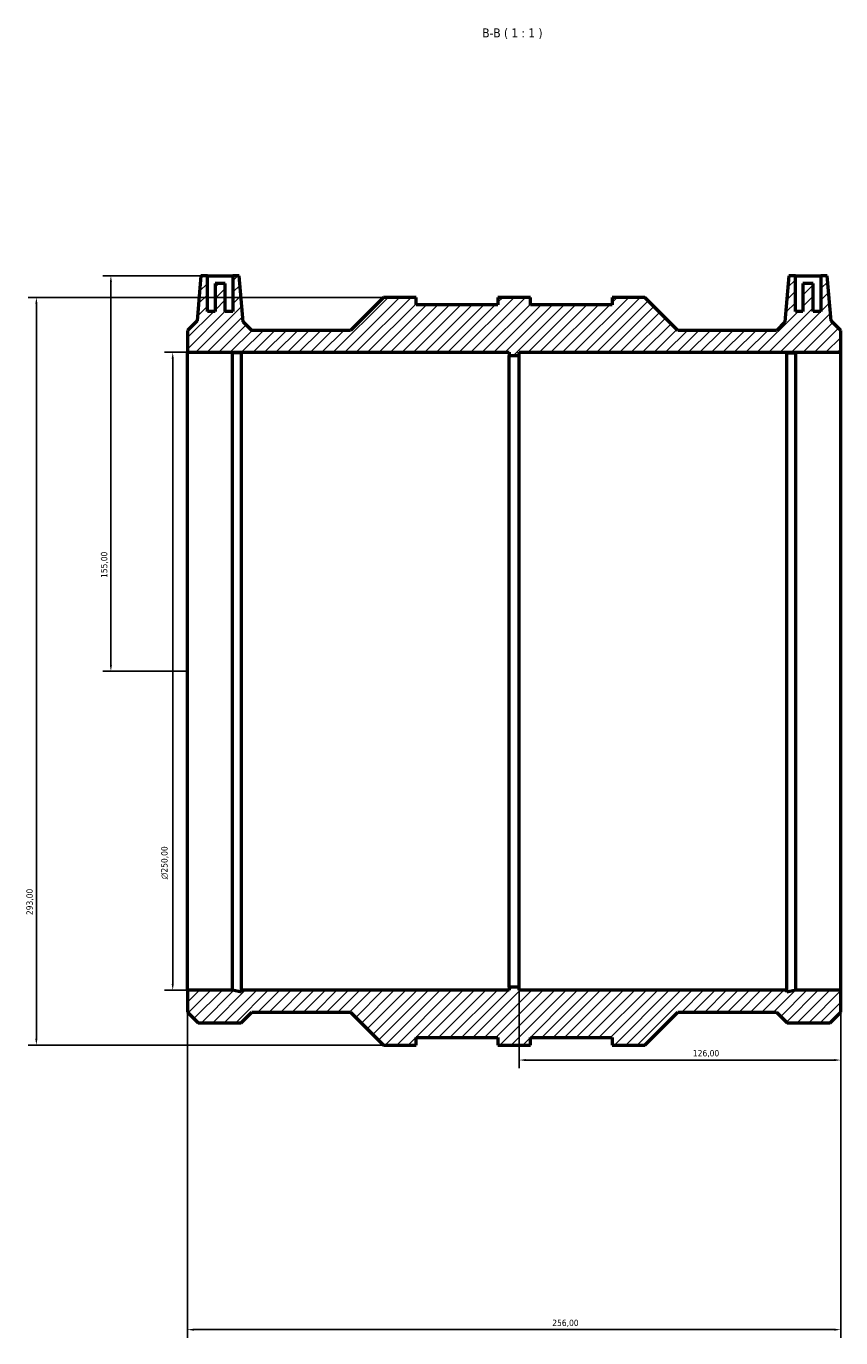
# Model space of a CAD drawing. Header units: millimetres. Extents: x -222 to 1153, y -274 to 1241.
# Tile 6 of 7: x 261 to 580, y 727 to 1241. Entities that reach past the tile are written whole.
import ezdxf

# ---------------------------------------------------------------- set-up
doc = ezdxf.new("R2010")
doc.units = ezdxf.units.MM
for name, color, linetype, lineweight in [('Dimension (ISO)', 7, 'Continuous', 25), ('Hatch (ISO)', 7, 'Continuous', 18), ('Symbol (ISO)', 7, 'Continuous', 25), ('Visible (ISO)', 7, 'Continuous', 50)]:
    doc.layers.add(name, color=color, linetype=linetype, lineweight=lineweight)
doc.styles.add('Label Text (ISO)', font='tahoma.ttf')
doc.styles.add('Note Text (ISO)', font='tahoma.ttf')
doc.dimstyles.new('Default (ISO)', dxfattribs={"dimtxt": 2.5, "dimasz": 2.5, "dimexe": 3.175, "dimexo": 0, "dimgap": 0.762, "dimtad": 1, "dimrnd": 1e-08, "dimzin": 0, "dimtxsty": 'Note Text (ISO)', "dimcen": 0.09, "dimdle": 10, "dimclrd": 256, "dimclre": 256, "dimclrt": 232, "dimazin": 0, "dimtfac": 1.40208, "dimtmove": 0, "dimatfit": 3, "dimfxl": 1, "dimtolj": 1, "dimtzin": 0, "dimlwd": -1, "dimlwe": -1, "dimarcsym": 0})

# ---------------------------------------------------------------- blocks, each defined once
blk = doc.blocks.new('*D7')
at = {"layer": 'Defpoints', "color": 0, "transparency": 16777216}
for p in [(331.83, 1143.06), (294.03, 988.06), (324.03, 988.06)]:
    blk.add_point(p, dxfattribs=at)
at = {"layer": 'Dimension (ISO)', "transparency": 16777216}
for p, q in [((331.83, 1143.06), (290.86, 1143.06)), ((294.03, 1140.56), (294.03, 990.56)), ((324.03, 988.06), (290.86, 988.06))]:
    blk.add_line(p, q, dxfattribs=at)
for points in [[(293.61, 1140.56), (294.45, 1140.56), (294.03, 1143.06)], [(293.61, 990.56), (294.45, 990.56), (294.03, 988.06)]]:
    blk.add_solid(points, dxfattribs=at)
at = {"layer": 'Dimension (ISO)', "color": 232, "true_color": 0xca0064, "transparency": 16777216, "insert": (290.1, 1024.6), "char_height": 2.5, "attachment_point": 1, "rotation": 90, "style": 'Note Text (ISO)'}
blk.add_mtext('\\A1;155,00', dxfattribs=at)
blk = doc.blocks.new('*D8')
at = {"layer": 'Defpoints', "color": 0, "transparency": 16777216}
for p in [(400.83, 1134.56), (264.83, 841.56), (400.83, 841.56)]:
    blk.add_point(p, dxfattribs=at)
at = {"layer": 'Dimension (ISO)', "transparency": 16777216}
for p, q in [((400.83, 1134.56), (261.66, 1134.56)), ((264.83, 1132.06), (264.83, 844.06)), ((400.83, 841.56), (261.66, 841.56))]:
    blk.add_line(p, q, dxfattribs=at)
for points in [[(264.41, 1132.06), (265.25, 1132.06), (264.83, 1134.56)], [(264.41, 844.06), (265.25, 844.06), (264.83, 841.56)]]:
    blk.add_solid(points, dxfattribs=at)
at = {"layer": 'Dimension (ISO)', "color": 232, "true_color": 0xca0064, "transparency": 16777216, "insert": (260.9, 892.51), "char_height": 2.5, "attachment_point": 1, "rotation": 90, "style": 'Note Text (ISO)'}
blk.add_mtext('\\A1;293,00', dxfattribs=at)
blk = doc.blocks.new('*D9')
at = {"layer": 'Defpoints', "color": 0, "transparency": 16777216}
for p in [(324.03, 1113.06), (318.26, 863.06), (324.03, 863.06)]:
    blk.add_point(p, dxfattribs=at)
at = {"layer": 'Dimension (ISO)', "transparency": 16777216}
for p, q in [((324.03, 1113.06), (315.08, 1113.06)), ((318.26, 1110.56), (318.26, 865.56)), ((324.03, 863.06), (315.08, 863.06))]:
    blk.add_line(p, q, dxfattribs=at)
for points in [[(317.84, 1110.56), (318.67, 1110.56), (318.26, 1113.06)], [(317.84, 865.56), (318.67, 865.56), (318.26, 863.06)]]:
    blk.add_solid(points, dxfattribs=at)
at = {"layer": 'Dimension (ISO)', "color": 232, "true_color": 0xca0064, "transparency": 16777216, "insert": (313.73, 906.56), "char_height": 2.5, "attachment_point": 1, "rotation": 90, "style": 'Note Text (ISO)'}
blk.add_mtext('\\A1;\\fAIGDT|b0|i0;\\H2.5000;\\ln\\fTahoma|b0|i0;\\H2.5000;250,00', dxfattribs=at)
blk = doc.blocks.new('*D10')
at = {"layer": 'Defpoints', "color": 0, "transparency": 16777216}
for p in [(324.03, 863.06), (580.03, 863.06), (580.03, 730.06)]:
    blk.add_point(p, dxfattribs=at)
at = {"layer": 'Dimension (ISO)', "transparency": 16777216}
for p, q in [((324.03, 863.06), (324.03, 726.88)), ((580.03, 863.06), (580.03, 726.88)), ((326.53, 730.06), (577.53, 730.06))]:
    blk.add_line(p, q, dxfattribs=at)
for points in [[(326.53, 730.47), (326.53, 729.64), (324.03, 730.06)], [(577.53, 730.47), (577.53, 729.64), (580.03, 730.06)]]:
    blk.add_solid(points, dxfattribs=at)
at = {"layer": 'Dimension (ISO)', "color": 232, "true_color": 0xca0064, "transparency": 16777216, "insert": (466.98, 733.99), "char_height": 2.5, "attachment_point": 1, "style": 'Note Text (ISO)'}
blk.add_mtext('\\A1;256,00', dxfattribs=at)
blk = doc.blocks.new('*D11')
at = {"layer": 'Defpoints', "color": 0, "transparency": 16777216}
for p in [(454.03, 864.31), (580.03, 863.06), (580.03, 835.71)]:
    blk.add_point(p, dxfattribs=at)
at = {"layer": 'Dimension (ISO)', "transparency": 16777216}
for p, q in [((454.03, 864.31), (454.03, 832.53)), ((580.03, 863.06), (580.03, 832.53)), ((456.53, 835.71), (577.53, 835.71))]:
    blk.add_line(p, q, dxfattribs=at)
for points in [[(456.53, 836.12), (456.53, 835.29), (454.03, 835.71)], [(577.53, 836.12), (577.53, 835.29), (580.03, 835.71)]]:
    blk.add_solid(points, dxfattribs=at)
at = {"layer": 'Dimension (ISO)', "color": 232, "true_color": 0xca0064, "transparency": 16777216, "insert": (522.08, 839.64), "char_height": 2.5, "attachment_point": 1, "style": 'Note Text (ISO)'}
blk.add_mtext('\\A1;126,00', dxfattribs=at)

msp = doc.modelspace()

# ---------------------------------------------------------------- hatches: boundary and pattern name
at = {"layer": 'Hatch (ISO)'}
h = msp.add_hatch(dxfattribs=at)
h.set_pattern_fill('ANSI31', color=256, scale=25.4, style=0)
h.set_pattern_definition([(45, (0, 0), (-2.245064, 2.245064), [])])
h.paths.add_polyline_path([(324.031, 1113.058), (450.031, 1113.058), (450.031, 1111.808), (454.031, 1111.808), (454.031, 1113.058), (580.031, 1113.058), (580.031, 1121.637), (576.277, 1125.391), (574.731, 1143.058), (572.231, 1143.058), (572.231, 1129.058), (569.231, 1129.058), (569.231, 1140.058), (565.231, 1140.058), (565.231, 1129.058), (562.231, 1129.058), (562.231, 1143.058), (559.731, 1143.058), (558.147, 1124.953), (554.831, 1121.637), (516.153, 1121.637), (503.231, 1134.558), (490.431, 1134.558), (490.431, 1131.628), (458.431, 1131.628), (458.431, 1134.558), (445.631, 1134.558), (445.631, 1131.628), (413.631, 1131.628), (413.631, 1134.558), (400.831, 1134.558), (387.91, 1121.637), (349.231, 1121.637), (345.915, 1124.953), (344.331, 1143.058), (341.831, 1143.058), (341.831, 1129.058), (338.831, 1129.058), (338.831, 1140.058), (334.831, 1140.058), (334.831, 1129.058), (331.831, 1129.058), (331.831, 1143.058), (329.331, 1143.058), (327.786, 1125.391), (324.031, 1121.637)])
h.paths.add_polyline_path([(341.661, 863.058), (324.031, 863.058), (324.031, 854.479), (328.163, 850.348), (345.1, 850.348), (349.231, 854.479), (387.91, 854.479), (400.831, 841.558), (413.631, 841.558), (413.631, 844.488), (445.631, 844.488), (445.631, 841.558), (458.431, 841.558), (458.431, 844.488), (490.431, 844.488), (490.431, 841.558), (503.231, 841.558), (516.153, 854.479), (554.831, 854.479), (558.963, 850.348), (575.9, 850.348), (580.031, 854.479), (580.031, 863.058), (562.402, 863.058), (558.876, 862.309), (558.876, 863.058), (454.031, 863.058), (454.031, 864.308), (450.031, 864.308), (450.031, 863.058), (345.187, 863.058), (345.187, 862.309)])

# ---------------------------------------------------------------- linework, layer by layer
at = {"layer": 'Visible (ISO)'}
for p, q in [((329.331, 1143.058), (327.786, 1125.391)), ((331.831, 1143.058), (329.331, 1143.058)), ((331.831, 1129.058), (331.831, 1143.058)), ((331.831, 1143.058), (341.831, 1143.058)), ((344.331, 1143.058), (341.831, 1143.058)), ((341.831, 1143.058), (341.831, 1129.058)), ((345.915, 1124.953), (344.331, 1143.058)), ((559.731, 1143.058), (558.147, 1124.953)), ((562.231, 1143.058), (559.731, 1143.058)), ((562.231, 1129.058), (562.231, 1143.058)), ((562.231, 1143.058), (572.231, 1143.058)), ((574.731, 1143.058), (572.231, 1143.058)), ((572.231, 1143.058), (572.231, 1129.058)), ((576.277, 1125.391), (574.731, 1143.058)), ((338.831, 1140.058), (334.831, 1140.058)), ((334.831, 1140.058), (334.831, 1129.058)), ((338.831, 1129.058), (338.831, 1140.058)), ((569.231, 1140.058), (565.231, 1140.058)), ((565.231, 1140.058), (565.231, 1129.058)), ((569.231, 1129.058), (569.231, 1140.058)), ((400.831, 1134.558), (387.91, 1121.637)), ((413.631, 1134.558), (400.831, 1134.558)), ((413.631, 1131.628), (413.631, 1134.558)), ((445.631, 1131.628), (413.631, 1131.628)), ((458.431, 1134.558), (445.631, 1134.558)), ((445.631, 1134.558), (445.631, 1131.628)), ((458.431, 1131.628), (458.431, 1134.558)), ((490.431, 1131.628), (458.431, 1131.628)), ((503.231, 1134.558), (490.431, 1134.558)), ((490.431, 1134.558), (490.431, 1131.628)), ((516.153, 1121.637), (503.231, 1134.558)), ((334.831, 1129.058), (331.831, 1129.058)), ((341.831, 1129.058), (338.831, 1129.058)), ((565.231, 1129.058), (562.231, 1129.058)), ((572.231, 1129.058), (569.231, 1129.058)), ((327.786, 1125.391), (324.031, 1121.637)), ((324.031, 1121.637), (324.031, 1113.058)), ((349.231, 1121.637), (345.915, 1124.953)), ((387.91, 1121.637), (349.231, 1121.637)), ((554.831, 1121.637), (516.153, 1121.637)), ((558.147, 1124.953), (554.831, 1121.637)), ((580.031, 1121.637), (576.277, 1125.391)), ((580.031, 1113.058), (580.031, 1121.637)), ((324.031, 1113.058), (450.031, 1113.058)), ((324.031, 863.058), (324.031, 1113.058)), ((341.661, 863.058), (341.661, 1112.739)), ((345.187, 863.058), (345.187, 1112.926)), ((450.031, 1113.058), (450.031, 1111.808)), ((450.031, 1111.808), (454.031, 1111.808)), ((450.031, 864.308), (450.031, 1111.808)), ((454.031, 1111.808), (454.031, 1113.058)), ((454.031, 1113.058), (580.031, 1113.058)), ((454.031, 864.308), (454.031, 1111.808)), ((558.876, 863.058), (558.876, 1112.926)), ((562.402, 863.058), (562.402, 1112.739)), ((580.031, 863.058), (580.031, 1113.058)), ((454.031, 864.308), (450.031, 864.308)), ((450.031, 864.308), (450.031, 863.058)), ((454.031, 863.058), (454.031, 864.308)), ((341.661, 863.058), (324.031, 863.058)), ((324.031, 863.058), (324.031, 854.479)), ((345.187, 862.309), (341.661, 863.058)), ((450.031, 863.058), (345.187, 863.058)), ((345.187, 863.058), (345.187, 862.309)), ((558.876, 863.058), (454.031, 863.058)), ((562.402, 863.058), (558.876, 862.309)), ((558.876, 862.309), (558.876, 863.058)), ((580.031, 863.058), (562.402, 863.058)), ((580.031, 854.479), (580.031, 863.058)), ((324.031, 854.479), (328.163, 850.348)), ((345.1, 850.348), (349.231, 854.479)), ((349.231, 854.479), (387.91, 854.479)), ((387.91, 854.479), (400.831, 841.558)), ((503.231, 841.558), (516.153, 854.479)), ((516.153, 854.479), (554.831, 854.479)), ((554.831, 854.479), (558.963, 850.348)), ((575.9, 850.348), (580.031, 854.479)), ((328.163, 850.348), (345.1, 850.348)), ((558.963, 850.348), (575.9, 850.348)), ((413.631, 841.558), (413.631, 844.488)), ((413.631, 844.488), (445.631, 844.488)), ((445.631, 844.488), (445.631, 841.558)), ((458.431, 841.558), (458.431, 844.488)), ((458.431, 844.488), (490.431, 844.488)), ((490.431, 844.488), (490.431, 841.558)), ((400.831, 841.558), (413.631, 841.558)), ((445.631, 841.558), (458.431, 841.558)), ((490.431, 841.558), (503.231, 841.558))]:
    msp.add_line(p, q, dxfattribs=at)
for points in [[(345.187, 1112.926), (344.83, 1112.902), (344.429, 1112.877), (343.337, 1112.814), (342.54, 1112.773), (341.661, 1112.739)], [(558.876, 1112.926), (559.232, 1112.902), (559.633, 1112.877), (560.726, 1112.814), (561.523, 1112.773), (562.402, 1112.739)]]:
    msp.add_open_spline(points, degree=3, knots=[5.16887641, 5.16887641, 5.16887641, 5.16887641, 5.35041259, 5.35041259, 5.63433125, 5.63433125, 5.63433125, 5.63433125], dxfattribs=at)

# ---------------------------------------------------------------- texts
at = {"layer": 'Symbol (ISO)', "insert": (439.592, 1235.808), "char_height": 3.5, "attachment_point": 7, "style": 'Label Text (ISO)'}
msp.add_mtext('B-B ( 1 : 1 )', dxfattribs=at)

# ---------------------------------------------------------------- dimensions: what is measured, and where the dimension line sits
at = {"layer": 'Dimension (ISO)'}
for base, p1, p2, angle, picture, middle in [((294.031, 988.058), (331.831, 1143.058), (324.031, 988.058), 90, '*D7', (294.031, 1029.558)), ((264.831, 841.558), (400.831, 1134.558), (400.831, 841.558), 90, '*D8', (264.831, 897.558)), ((580.031, 835.706), (454.031, 864.308), (580.031, 863.058), 180, '*D11', (527.031, 835.706)), ((580.031, 730.058), (324.031, 863.058), (580.031, 863.058), 180, '*D10', (472.031, 730.058))]:
    dim = msp.add_linear_dim(base=base, p1=p1, p2=p2, angle=angle, dimstyle='Default (ISO)', override={"dimdec": 2, "dimtp": 0, "dimtm": 0, "dimtdec": 2, "dimtofl": 0, "dimatfit": 1}, dxfattribs=at)
    dim.commit()
    dim.dimension.update_dxf_attribs({"geometry": picture, "text_midpoint": middle, "dimtype": 160})
dim = msp.add_linear_dim(base=(318.258, 863.058), p1=(324.031, 1113.058), p2=(324.031, 863.058), angle=90, text='\\fAIGDT|b0|i0;\\H2.5000;\\ln\\fTahoma|b0|i0;\\H2.5000;<>', dimstyle='Default (ISO)', override={"dimdec": 2, "dimtp": 0, "dimtm": 0, "dimtdec": 2, "dimtofl": 0, "dimatfit": 1}, dxfattribs=at)
dim.commit()
dim.dimension.update_dxf_attribs({"geometry": '*D9', "text_midpoint": (318.258, 913.058), "dimtype": 160})

doc.saveas('drawing.dxf')
